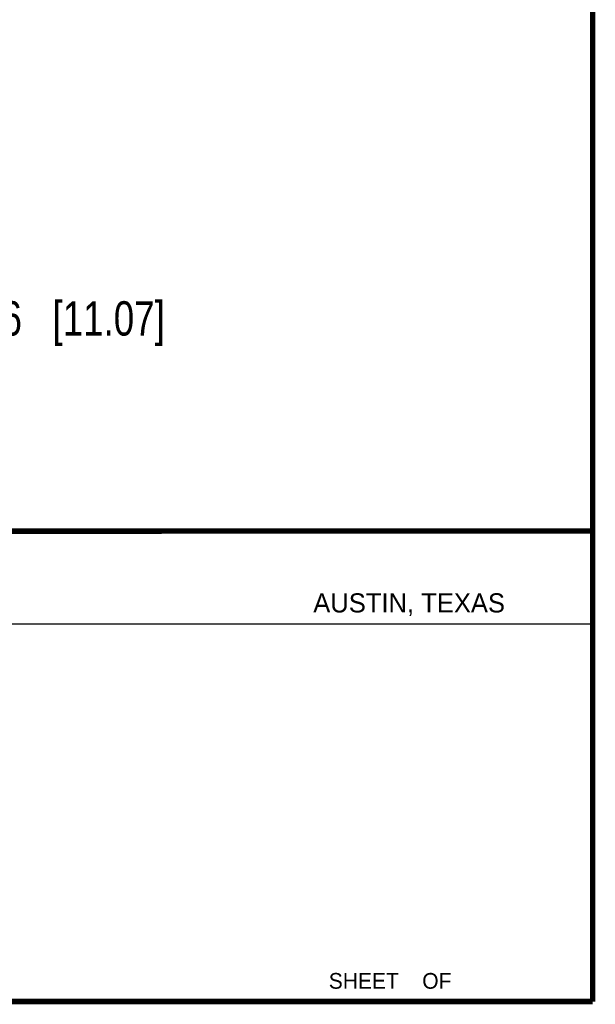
# Model space of a CAD drawing. Header units: inches. Extents: x 0.2 to 16.8, y 0.2 to 10.8.
# Tile 10 of 26: x 14.7 to 16.8, y 0.2 to 3.8. Entities that reach past the tile are written whole.
import ezdxf

# ---------------------------------------------------------------- set-up
doc = ezdxf.new("R2010")
doc.units = ezdxf.units.IN
doc.header["$LTSCALE"] = 0.935
doc.header["$MEASUREMENT"] = 0
doc.layers.get('0').update_dxf_attribs({"linetype": 'CONTINUOUS'})
doc.layers.add('DIMENSIONS', color=7, linetype='CONTINUOUS')
doc.styles.get("Standard").update_dxf_attribs({"font": 'txt', "width": 0.8})
doc.styles.add('TEXTSTYLE_2', font='txt')
doc.dimstyles.new('DIMSTYLE_1', dxfattribs={"dimtxt": 0.125, "dimasz": 0.18, "dimexe": 0.18, "dimexo": 0.0625, "dimgap": 0.09, "dimtad": 0, "dimtih": 1, "dimtoh": 1, "dimdec": 3, "dimzin": 4, "dimdsep": 46, "dimtxsty": 'STANDARD', "dimblk": '_FILLED', "dimblk1": '_FILLED', "dimblk2": '_FILLED', "dimcen": 0.09, "dimadec": 0, "dimazin": 0, "dimtp": 0.01, "dimtm": 0.01, "dimtfac": 1, "dimtdec": 3, "dimtofl": 0, "dimtmove": 0, "dimatfit": 3, "dimldrblk": '_FILLED', "dimfxl": 1, "dimtolj": 1, "dimtzin": 4, "dimarcsym": 0})

# ---------------------------------------------------------------- blocks, each defined once
blk = doc.blocks.new('_FILLED')
at = {"color": 0, "linetype": 'BYBLOCK'}
blk.add_solid([(0, 0), (-1, 0.174), (-1, -0.174)], dxfattribs=at)
blk = doc.blocks.new('*D14')
at = {"layer": 'DIMENSIONS', "color": 2, "linetype": 'CONTINUOUS'}
for p, q in [((13.7952, 4.4293), (13.7952, 2.6194)), ((13.3592, 4.1295), (13.3592, 2.6194)), ((13.3592, 2.7444), (12.9992, 2.7444)), ((13.7952, 2.7444), (14.3489, 2.7444))]:
    blk.add_line(p, q, dxfattribs=at)
at = {"layer": 'DIMENSIONS', "color": 2, "linetype": 'CONTINUOUS', "xscale": 0.18, "yscale": 0.18, "zscale": 0.18}
blk.add_blockref('_FILLED', (13.3592, 2.7444), dxfattribs=at)
at = {"layer": 'DIMENSIONS', "color": 2, "linetype": 'CONTINUOUS', "xscale": 0.18, "yscale": 0.18, "zscale": 0.18, "rotation": 180}
blk.add_blockref('_FILLED', (13.7952, 2.7444), dxfattribs=at)
at = {"layer": 'DIMENSIONS', "color": 2, "linetype": 'CONTINUOUS', "insert": (14.4114, 2.8069), "char_height": 0.125, "width": 1.225, "attachment_point": 1, "line_spacing_factor": 0.9}
blk.add_mtext('.436{\\Ftxt.shx;\\W1.000000;\\H0.125000; }[11.07]', dxfattribs=at)

msp = doc.modelspace()

# ---------------------------------------------------------------- linework, layer by layer
at = {"color": 2, "linetype": 'CONTINUOUS'}
msp.add_line((13.0653, 1.6329), (16.75, 1.6329), dxfattribs=at)
at = {"color": 7, "linetype": 'CONTINUOUS', "const_width": 0.02}
for points in [[(16.75, 0.2586), (16.75, 10.7586)], [(11.4718, 1.9702), (16.75, 1.9707)], [(0.25, 0.2586), (16.75, 0.2586)]]:
    msp.add_lwpolyline(points, dxfattribs=at)

# ---------------------------------------------------------------- texts
at = {"color": 2, "linetype": 'CONTINUOUS', "attachment_point": 1, "line_spacing_factor": 0.9, "style": 'TEXTSTYLE_2'}
for s, insert, char_height, width in [('AUSTIN, TEXAS', (15.7327, 1.7441), 0.069617, 0.905021), ('SHEET    OF', (15.7892, 0.3625), 0.057262, 0.629882)]:
    msp.add_mtext(s, dxfattribs=dict(at, insert=insert, char_height=char_height, width=width))

# ---------------------------------------------------------------- dimensions: what is measured, and where the dimension line sits
at = {"layer": 'DIMENSIONS', "color": 2, "linetype": 'CONTINUOUS'}
dim = msp.add_linear_dim(base=(13.7952, 2.7444), p1=(13.3592, 4.1295), p2=(13.7952, 4.4293), dimstyle='DIMSTYLE_1', dxfattribs=at)
dim.commit()
dim.dimension.update_dxf_attribs({"geometry": '*D14', "text_midpoint": (15.0239, 2.7444), "dimtype": 160})

doc.saveas('drawing.dxf')
